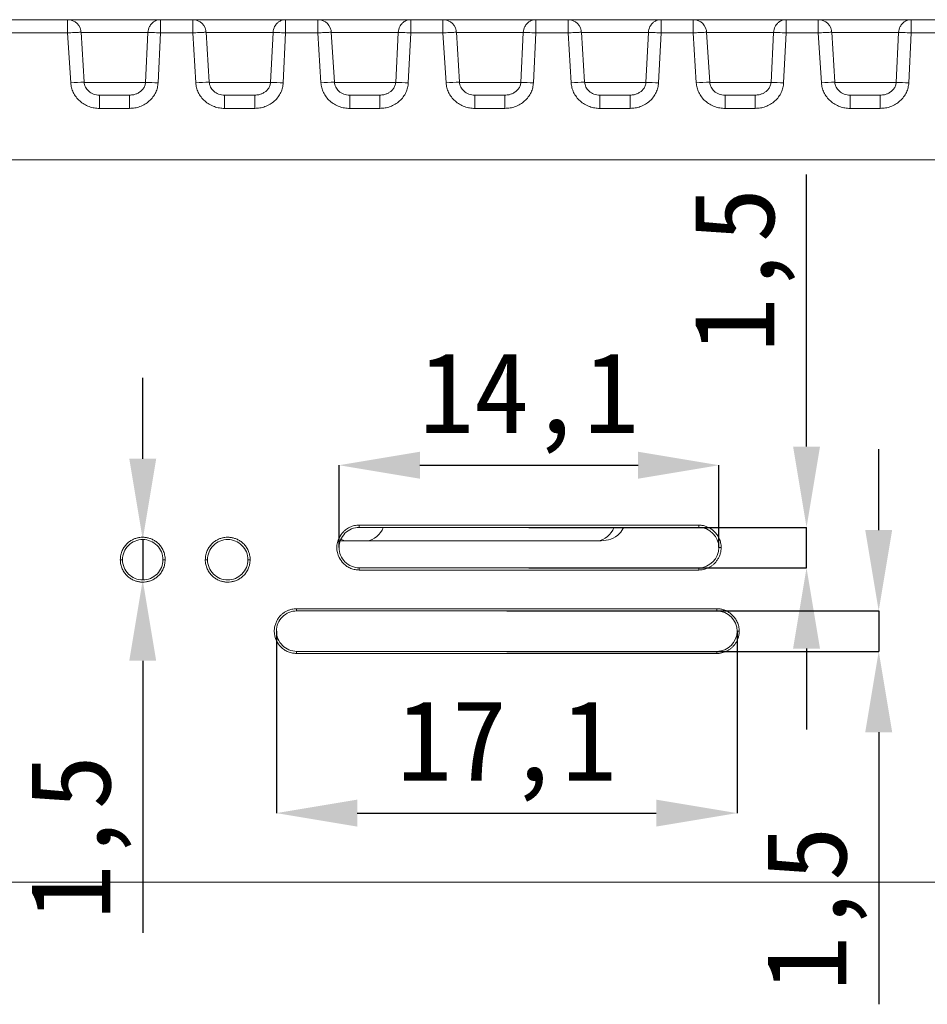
# Model space of a CAD drawing. Header units: millimetres. Extents: x 0 to 420, y 0 to 297.
# Tile 19 of 21: x 329 to 363, y 117 to 154. Entities that reach past the tile are written whole.
import ezdxf

# ---------------------------------------------------------------- set-up
doc = ezdxf.new("R2010")
doc.units = ezdxf.units.MM
doc.styles.add('黑体高度3mm', font='simhei.ttf', dxfattribs={"height": 3})
doc.dimstyles.new('黄色高度3mm', dxfattribs={"dimtxt": 3, "dimasz": 3, "dimexe": 0, "dimexo": 0, "dimtad": 1, "dimdec": 1, "dimtxsty": '黑体高度3mm', "dimcen": 2.5, "dimclrd": 2, "dimclre": 2, "dimclrt": 2, "dimadec": 0, "dimazin": 0, "dimtfac": 1, "dimtdec": 1, "dimtmove": 0, "dimatfit": 3, "dimfxl": 1, "dimarcsym": 0})

# ---------------------------------------------------------------- blocks, each defined once
blk = doc.blocks.new('*D23')
at = {"color": 2, "lineweight": -2, "transparency": 16777216}
for p, q in [((333.785, 137.606), (333.785, 140.606)), ((333.785, 134.606), (333.785, 134.606)), ((333.785, 134.606), (333.785, 133.106)), ((333.785, 133.106), (333.785, 133.106)), ((333.785, 130.106), (333.785, 120.008))]:
    blk.add_line(p, q, dxfattribs=at)
at = {"color": 2, "transparency": 16777216}
for points in [[(333.285, 137.606), (334.285, 137.606), (333.785, 134.606)], [(333.285, 130.106), (334.285, 130.106), (333.785, 133.106)]]:
    blk.add_solid(points, dxfattribs=at)
at = {"layer": 'Defpoints', "color": 0, "transparency": 16777216}
for p in [(333.785, 134.606), (333.785, 133.106), (333.785, 133.106)]:
    blk.add_point(p, dxfattribs=at)
at = {"color": 2, "transparency": 16777216, "insert": (331.475, 123.557), "char_height": 3, "attachment_point": 5, "rotation": 90, "style": '黑体高度3mm'}
blk.add_mtext('1,5', dxfattribs=at)
blk = doc.blocks.new('*D24')
at = {"color": 2, "lineweight": -2, "transparency": 16777216}
for p, q in [((361.106, 134.956), (361.106, 137.956)), ((347.299, 131.956), (361.106, 131.956)), ((361.106, 131.956), (361.106, 130.456)), ((347.299, 130.456), (361.106, 130.456)), ((361.106, 127.456), (361.106, 117.358))]:
    blk.add_line(p, q, dxfattribs=at)
at = {"color": 2, "transparency": 16777216}
for points in [[(360.606, 134.956), (361.606, 134.956), (361.106, 131.956)], [(360.606, 127.456), (361.606, 127.456), (361.106, 130.456)]]:
    blk.add_solid(points, dxfattribs=at)
at = {"layer": 'Defpoints', "color": 0, "transparency": 16777216}
for p in [(347.299, 131.956), (347.299, 130.456), (361.106, 130.456)]:
    blk.add_point(p, dxfattribs=at)
at = {"color": 2, "transparency": 16777216, "insert": (358.796, 120.907), "char_height": 3, "attachment_point": 5, "rotation": 90, "style": '黑体高度3mm'}
blk.add_mtext('1,5', dxfattribs=at)
blk = doc.blocks.new('*D25')
at = {"color": 2, "lineweight": -2, "transparency": 16777216}
for p, q in [((358.427, 138.056), (358.427, 148.154)), ((348.124, 135.056), (358.427, 135.056)), ((358.427, 133.556), (358.427, 135.056)), ((348.124, 133.556), (358.427, 133.556)), ((358.427, 130.556), (358.427, 127.556))]:
    blk.add_line(p, q, dxfattribs=at)
at = {"color": 2, "transparency": 16777216}
for points in [[(357.927, 138.056), (358.927, 138.056), (358.427, 135.056)], [(357.927, 130.556), (358.927, 130.556), (358.427, 133.556)]]:
    blk.add_solid(points, dxfattribs=at)
at = {"layer": 'Defpoints', "color": 0, "transparency": 16777216}
for p in [(348.124, 135.056), (358.427, 135.056), (348.124, 133.556)]:
    blk.add_point(p, dxfattribs=at)
at = {"color": 2, "transparency": 16777216, "insert": (356.117, 144.605), "char_height": 3, "attachment_point": 5, "rotation": 90, "style": '黑体高度3mm'}
blk.add_mtext('1,5', dxfattribs=at)
blk = doc.blocks.new('*D26')
at = {"color": 2, "lineweight": -2, "transparency": 16777216}
for p, q in [((338.749, 131.206), (338.749, 124.453)), ((355.849, 131.206), (355.849, 124.453)), ((341.749, 124.453), (352.849, 124.453))]:
    blk.add_line(p, q, dxfattribs=at)
at = {"color": 2, "transparency": 16777216}
for points in [[(341.749, 124.953), (341.749, 123.953), (338.749, 124.453)], [(352.849, 124.953), (352.849, 123.953), (355.849, 124.453)]]:
    blk.add_solid(points, dxfattribs=at)
at = {"layer": 'Defpoints', "color": 0, "transparency": 16777216}
for p in [(338.749, 131.206), (355.849, 131.206), (355.849, 124.453)]:
    blk.add_point(p, dxfattribs=at)
at = {"color": 2, "transparency": 16777216, "insert": (347.299, 126.763), "char_height": 3, "attachment_point": 5, "style": '黑体高度3mm'}
blk.add_mtext('17,1', dxfattribs=at)
blk = doc.blocks.new('*D27')
at = {"color": 2, "lineweight": -2, "transparency": 16777216}
for p, q in [((341.074, 134.306), (341.074, 137.363)), ((344.074, 137.363), (352.174, 137.363)), ((355.174, 134.306), (355.174, 137.363))]:
    blk.add_line(p, q, dxfattribs=at)
at = {"color": 2, "transparency": 16777216}
for points in [[(344.074, 137.863), (344.074, 136.863), (341.074, 137.363)], [(352.174, 137.863), (352.174, 136.863), (355.174, 137.363)]]:
    blk.add_solid(points, dxfattribs=at)
at = {"layer": 'Defpoints', "color": 0, "transparency": 16777216}
for p in [(355.174, 137.363), (341.074, 134.306), (355.174, 134.306)]:
    blk.add_point(p, dxfattribs=at)
at = {"color": 2, "transparency": 16777216, "insert": (348.124, 139.673), "char_height": 3, "attachment_point": 5, "style": '黑体高度3mm'}
blk.add_mtext('14,1', dxfattribs=at)

msp = doc.modelspace()

# ---------------------------------------------------------------- linework, layer by layer
at = {"color": 7, "linetype": 'Continuous', "lineweight": 18}
for p, q in [((330.996, 153.896), (297.053, 153.896)), ((330.996, 153.405), (330.996, 153.896)), ((334.447, 153.896), (330.996, 153.896)), ((334.447, 153.896), (334.447, 153.405)), ((335.641, 153.896), (334.447, 153.896)), ((335.641, 153.405), (335.641, 153.896)), ((339.091, 153.896), (335.641, 153.896)), ((339.091, 153.896), (339.091, 153.405)), ((340.285, 153.896), (339.091, 153.896)), ((340.285, 153.405), (340.285, 153.896)), ((343.736, 153.896), (340.285, 153.896)), ((343.736, 153.896), (343.736, 153.405)), ((344.93, 153.896), (343.736, 153.896)), ((344.93, 153.405), (344.93, 153.896)), ((348.38, 153.896), (344.93, 153.896)), ((348.38, 153.896), (348.38, 153.405)), ((349.574, 153.896), (348.38, 153.896)), ((349.574, 153.405), (349.574, 153.896)), ((353.025, 153.896), (349.574, 153.896)), ((353.025, 153.896), (353.025, 153.405)), ((354.218, 153.896), (353.025, 153.896)), ((354.218, 153.405), (354.218, 153.896)), ((357.669, 153.896), (354.218, 153.896)), ((357.669, 153.896), (357.669, 153.405)), ((358.863, 153.896), (357.669, 153.896)), ((358.863, 153.405), (358.863, 153.896)), ((362.313, 153.896), (358.863, 153.896)), ((362.313, 153.896), (362.313, 153.405)), ((363.507, 153.896), (362.313, 153.896)), ((330.996, 153.405), (297.053, 153.405)), ((331.111, 151.552), (330.996, 153.405)), ((331.61, 151.575), (331.495, 153.427)), ((333.978, 153.422), (333.886, 151.57)), ((334.447, 153.405), (334.355, 151.552)), ((335.641, 153.405), (334.447, 153.405)), ((335.756, 151.552), (335.641, 153.405)), ((336.255, 151.575), (336.14, 153.427)), ((338.622, 153.422), (338.53, 151.57)), ((339.091, 153.405), (339, 151.552)), ((340.285, 153.405), (339.091, 153.405)), ((340.4, 151.552), (340.285, 153.405)), ((340.899, 151.575), (340.784, 153.427)), ((343.266, 153.422), (343.175, 151.57)), ((343.736, 153.405), (343.644, 151.552)), ((344.93, 153.405), (343.736, 153.405)), ((345.045, 151.552), (344.93, 153.405)), ((345.544, 151.575), (345.429, 153.427)), ((347.911, 153.422), (347.819, 151.57)), ((348.38, 153.405), (348.289, 151.552)), ((349.574, 153.405), (348.38, 153.405)), ((349.689, 151.552), (349.574, 153.405)), ((350.188, 151.575), (350.073, 153.427)), ((352.555, 153.422), (352.464, 151.57)), ((353.025, 153.405), (352.933, 151.552)), ((354.218, 153.405), (353.025, 153.405)), ((354.334, 151.552), (354.218, 153.405)), ((354.833, 151.575), (354.718, 153.427)), ((357.2, 153.422), (357.108, 151.57)), ((357.669, 153.405), (357.577, 151.552)), ((358.863, 153.405), (357.669, 153.405)), ((358.978, 151.552), (358.863, 153.405)), ((359.477, 151.575), (359.362, 153.427)), ((361.844, 153.422), (361.753, 151.57)), ((362.313, 153.405), (362.222, 151.552)), ((363.507, 153.405), (362.313, 153.405)), ((332.18, 151.096), (332.133, 151.098)), ((332.18, 151.096), (332.18, 150.605)), ((332.18, 151.096), (333.298, 151.096)), ((333.298, 150.605), (333.298, 151.096)), ((336.824, 151.096), (336.777, 151.098)), ((336.824, 150.605), (336.824, 151.096)), ((337.943, 151.096), (336.824, 151.096)), ((337.943, 150.605), (337.943, 151.096)), ((341.469, 151.096), (341.422, 151.098)), ((341.469, 150.605), (341.469, 151.096)), ((342.587, 151.096), (341.469, 151.096)), ((342.587, 150.605), (342.587, 151.096)), ((346.113, 151.096), (346.066, 151.098)), ((346.113, 150.605), (346.113, 151.096)), ((347.232, 151.096), (346.113, 151.096)), ((347.232, 150.605), (347.232, 151.096)), ((350.758, 151.096), (350.711, 151.098)), ((350.758, 150.605), (350.758, 151.096)), ((351.876, 151.096), (350.758, 151.096)), ((351.876, 150.605), (351.876, 151.096)), ((355.402, 151.096), (355.355, 151.098)), ((355.402, 150.605), (355.402, 151.096)), ((356.521, 151.096), (355.402, 151.096)), ((356.521, 150.605), (356.521, 151.096)), ((360.047, 151.096), (359.999, 151.098)), ((360.047, 150.605), (360.047, 151.096)), ((361.165, 151.096), (360.047, 151.096)), ((361.165, 150.605), (361.165, 151.096)), ((333.298, 150.605), (332.18, 150.605)), ((337.943, 150.605), (336.824, 150.605)), ((342.587, 150.605), (341.469, 150.605)), ((347.232, 150.605), (346.113, 150.605)), ((351.876, 150.605), (350.758, 150.605)), ((356.521, 150.605), (355.402, 150.605)), ((361.165, 150.605), (360.047, 150.605)), ((297.053, 148.696), (387.785, 148.696)), ((354.424, 135.141), (341.824, 135.141)), ((341.824, 135.056), (341.824, 135.141)), ((341.824, 135.056), (354.424, 135.056)), ((354.424, 135.056), (354.424, 135.141)), ((333.536, 134.556), (333.544, 134.556)), ((341.127, 134.556), (341.39, 134.556)), ((342.097, 134.556), (350.658, 134.556)), ((355.257, 134.306), (355.174, 134.306)), ((333.035, 133.856), (332.952, 133.856)), ((334.618, 133.856), (334.535, 133.856)), ((336.19, 133.856), (336.106, 133.856)), ((337.773, 133.856), (337.69, 133.856)), ((341.824, 133.473), (341.824, 133.556)), ((354.424, 133.556), (341.824, 133.556)), ((341.824, 133.473), (354.424, 133.473)), ((354.424, 133.473), (354.424, 133.556)), ((355.099, 132.037), (339.499, 132.037)), ((339.499, 131.956), (339.499, 132.037)), ((339.499, 131.956), (355.099, 131.956)), ((355.099, 131.956), (355.099, 132.037)), ((355.928, 131.206), (355.849, 131.206)), ((339.499, 130.377), (339.499, 130.456)), ((355.099, 130.456), (339.499, 130.456)), ((355.099, 130.377), (355.099, 130.456)), ((339.499, 130.377), (355.099, 130.377)), ((387.129, 121.896), (297.053, 121.896))]:
    msp.add_line(p, q, dxfattribs=at)
at = {"color": 8, "linetype": 'Continuous', "lineweight": 18}
for p, q in [((333.978, 153.422), (331.496, 153.422)), ((338.622, 153.422), (336.14, 153.422)), ((343.266, 153.422), (340.784, 153.422)), ((347.911, 153.422), (345.429, 153.422)), ((352.555, 153.422), (350.073, 153.422)), ((357.2, 153.422), (354.718, 153.422)), ((361.844, 153.422), (359.362, 153.422)), ((331.611, 151.57), (333.886, 151.57)), ((336.255, 151.57), (338.53, 151.57)), ((340.9, 151.57), (343.175, 151.57)), ((345.544, 151.57), (347.819, 151.57)), ((350.189, 151.57), (352.464, 151.57)), ((354.833, 151.57), (357.108, 151.57)), ((359.478, 151.57), (361.753, 151.57))]:
    msp.add_line(p, q, dxfattribs=at)
at = {"color": 8, "linetype": 'Continuous', "lineweight": 18, "flags": 128}
msp.add_lwpolyline([(341.145, 134.618), (341.255, 134.574), (341.39, 134.556)], dxfattribs=at)
at = {"color": 7, "linetype": 'Continuous', "lineweight": 18}
for centre, radius, start, end in [((330.996, 153.396), 0.5, 0, 90), ((335.641, 153.396), 0.5, 0, 90), ((340.285, 153.396), 0.5, 0, 90), ((344.93, 153.396), 0.5, 0, 90), ((349.574, 153.396), 0.5, 0, 90), ((354.218, 153.396), 0.5, 0, 90), ((358.863, 153.396), 0.5, 0, 90), ((333.619, 138.068), 13.504, 86.875, 88.8672), ((338.263, 138.068), 13.504, 86.875, 88.8672), ((342.908, 138.068), 13.504, 86.875, 88.8672), ((347.552, 138.068), 13.504, 86.875, 88.8672), ((352.197, 138.068), 13.504, 86.875, 88.8672), ((356.841, 138.068), 13.504, 86.875, 88.8672), ((361.486, 138.068), 13.504, 86.875, 88.8672)]:
    msp.add_arc(centre, radius, start, end, dxfattribs=at)
at = {"color": 8, "linetype": 'Continuous', "lineweight": 18}
for centre, radius, start, end in [((331.608, 146.026), 5.548, 89.9758, 95.136), ((336.252, 146.026), 5.548, 89.9758, 95.136), ((340.897, 146.026), 5.548, 89.9758, 95.136), ((345.541, 146.026), 5.548, 89.9758, 95.136), ((350.186, 146.026), 5.548, 89.9758, 95.136), ((354.83, 146.026), 5.548, 89.9758, 95.136), ((359.475, 146.026), 5.548, 89.9758, 95.136), ((342.02, 135.275), 0.723, 276.0919, 342.3711), ((350.581, 135.275), 0.723, 276.0919, 342.3711)]:
    msp.add_arc(centre, radius, start, end, dxfattribs=at)
at = {"color": 7, "linetype": 'Continuous', "lineweight": 18}
for points, knots in [([(334.447, 153.896), (334.443, 153.896), (334.436, 153.896), (334.421, 153.895), (334.395, 153.893), (334.343, 153.886), (334.276, 153.865), (334.196, 153.823), (334.112, 153.754), (334.013, 153.624), (333.991, 153.499), (333.978, 153.422)], [0, 0, 0, 0, 0.0156879, 0.0313758, 0.0627494, 0.1254789, 0.2507966, 0.3552981, 0.5014009, 0.6976578, 1, 1, 1, 1]), ([(339.091, 153.896), (339.087, 153.896), (339.08, 153.896), (339.065, 153.895), (339.039, 153.893), (338.988, 153.886), (338.921, 153.865), (338.841, 153.823), (338.756, 153.754), (338.657, 153.624), (338.635, 153.499), (338.622, 153.422)], [0, 0, 0, 0, 0.015688, 0.031376, 0.062749, 0.125479, 0.250797, 0.355298, 0.501401, 0.697658, 1, 1, 1, 1]), ([(343.736, 153.896), (343.732, 153.896), (343.724, 153.896), (343.71, 153.895), (343.684, 153.893), (343.632, 153.886), (343.565, 153.865), (343.485, 153.823), (343.4, 153.754), (343.302, 153.624), (343.28, 153.499), (343.266, 153.422)], [0, 0, 0, 0, 0.015688, 0.031376, 0.062749, 0.125479, 0.250797, 0.355298, 0.501401, 0.697658, 1, 1, 1, 1]), ([(348.38, 153.896), (348.376, 153.896), (348.369, 153.896), (348.354, 153.895), (348.328, 153.893), (348.277, 153.886), (348.21, 153.865), (348.129, 153.823), (348.045, 153.754), (347.946, 153.624), (347.924, 153.499), (347.911, 153.422)], [0, 0, 0, 0, 0.015688, 0.031376, 0.062749, 0.125479, 0.250797, 0.355298, 0.501401, 0.697658, 1, 1, 1, 1]), ([(353.025, 153.896), (353.021, 153.896), (353.013, 153.896), (352.999, 153.895), (352.973, 153.893), (352.921, 153.886), (352.854, 153.865), (352.774, 153.823), (352.689, 153.754), (352.591, 153.624), (352.569, 153.499), (352.555, 153.422)], [0, 0, 0, 0, 0.015688, 0.031376, 0.062749, 0.125479, 0.250797, 0.355298, 0.501401, 0.697658, 1, 1, 1, 1]), ([(357.669, 153.896), (357.665, 153.896), (357.658, 153.896), (357.643, 153.895), (357.617, 153.893), (357.566, 153.886), (357.499, 153.865), (357.418, 153.823), (357.334, 153.754), (357.235, 153.624), (357.213, 153.499), (357.2, 153.422)], [0, 0, 0, 0, 0.015688, 0.031376, 0.062749, 0.125479, 0.250797, 0.355298, 0.501401, 0.697658, 1, 1, 1, 1]), ([(362.313, 153.896), (362.31, 153.896), (362.302, 153.896), (362.287, 153.895), (362.262, 153.893), (362.21, 153.886), (362.143, 153.865), (362.063, 153.823), (361.978, 153.754), (361.88, 153.624), (361.858, 153.499), (361.844, 153.422)], [0, 0, 0, 0, 0.015688, 0.031376, 0.062749, 0.125479, 0.250797, 0.355298, 0.501401, 0.697658, 1, 1, 1, 1]), ([(334.447, 153.405), (334.345, 153.41), (334.244, 153.414), (334.077, 153.42), (334.012, 153.422), (333.978, 153.422)], [0, 0, 0, 0, 0.5, 0.5, 1, 1, 1, 1]), ([(339.091, 153.405), (338.99, 153.41), (338.888, 153.414), (338.722, 153.42), (338.657, 153.422), (338.622, 153.422)], [0, 0, 0, 0, 0.5, 0.5, 1, 1, 1, 1]), ([(343.736, 153.405), (343.634, 153.41), (343.533, 153.414), (343.366, 153.42), (343.301, 153.422), (343.266, 153.422)], [0, 0, 0, 0, 0.5, 0.5, 1, 1, 1, 1]), ([(348.38, 153.405), (348.278, 153.41), (348.177, 153.414), (348.01, 153.42), (347.946, 153.422), (347.911, 153.422)], [0, 0, 0, 0, 0.5, 0.5, 1, 1, 1, 1]), ([(353.025, 153.405), (352.923, 153.41), (352.821, 153.414), (352.655, 153.42), (352.59, 153.422), (352.555, 153.422)], [0, 0, 0, 0, 0.5, 0.5, 1, 1, 1, 1]), ([(357.669, 153.405), (357.567, 153.41), (357.466, 153.414), (357.299, 153.42), (357.235, 153.422), (357.2, 153.422)], [0, 0, 0, 0, 0.5, 0.5, 1, 1, 1, 1]), ([(362.313, 153.405), (362.212, 153.41), (362.11, 153.414), (361.944, 153.42), (361.879, 153.422), (361.844, 153.422)], [0, 0, 0, 0, 0.5, 0.5, 1, 1, 1, 1]), ([(332.18, 150.605), (332.148, 150.606), (332.083, 150.607), (331.987, 150.62), (331.892, 150.641), (331.764, 150.68), (331.609, 150.752), (331.442, 150.874), (331.303, 151.023), (331.201, 151.191), (331.133, 151.37), (331.118, 151.492), (331.111, 151.552)], [0, 0, 0, 0, 0.062027, 0.123585, 0.185136, 0.247139, 0.378769, 0.509711, 0.638454, 0.766325, 0.883372, 1, 1, 1, 1]), ([(332.18, 151.088), (332.104, 151.098), (331.958, 151.117), (331.774, 151.231), (331.67, 151.365), (331.622, 151.484), (331.614, 151.545), (331.61, 151.575)], [0, 0, 0, 0, 0.281745, 0.538123, 0.775594, 0.889333, 1, 1, 1, 1]), ([(333.886, 151.57), (333.884, 151.548), (333.88, 151.505), (333.861, 151.443), (333.834, 151.384), (333.798, 151.329), (333.755, 151.279), (333.695, 151.224), (333.614, 151.171), (333.527, 151.134), (333.421, 151.103), (333.349, 151.099), (333.298, 151.096)], [0, 0, 0, 0, 0.076608, 0.152596, 0.228989, 0.306531, 0.38572, 0.466854, 0.598534, 0.736407, 0.813044, 1, 1, 1, 1]), ([(334.355, 151.552), (334.353, 151.522), (334.348, 151.461), (334.33, 151.372), (334.304, 151.284), (334.255, 151.166), (334.171, 151.023), (334.033, 150.874), (333.868, 150.752), (333.685, 150.667), (333.493, 150.614), (333.363, 150.608), (333.298, 150.605)], [0, 0, 0, 0, 0.05852, 0.116693, 0.175073, 0.234208, 0.361219, 0.490351, 0.620371, 0.752577, 0.875808, 1, 1, 1, 1]), ([(336.824, 150.605), (336.792, 150.606), (336.727, 150.607), (336.631, 150.62), (336.536, 150.641), (336.408, 150.68), (336.253, 150.752), (336.087, 150.874), (335.947, 151.023), (335.845, 151.191), (335.777, 151.37), (335.763, 151.492), (335.756, 151.552)], [0, 0, 0, 0, 0.062027, 0.123585, 0.185136, 0.247139, 0.378769, 0.509711, 0.638454, 0.766325, 0.883372, 1, 1, 1, 1]), ([(336.824, 151.088), (336.748, 151.098), (336.602, 151.117), (336.418, 151.231), (336.314, 151.365), (336.266, 151.484), (336.258, 151.545), (336.254, 151.575)], [0, 0, 0, 0, 0.281745, 0.538123, 0.775594, 0.889333, 1, 1, 1, 1]), ([(338.53, 151.57), (338.528, 151.548), (338.524, 151.505), (338.505, 151.443), (338.478, 151.384), (338.443, 151.329), (338.4, 151.279), (338.34, 151.224), (338.258, 151.171), (338.171, 151.134), (338.066, 151.103), (337.994, 151.099), (337.943, 151.096)], [0, 0, 0, 0, 0.0766082, 0.1525964, 0.2289892, 0.3065312, 0.3857197, 0.4668537, 0.5985339, 0.7364066, 0.8130436, 1, 1, 1, 1]), ([(339, 151.552), (338.997, 151.522), (338.993, 151.461), (338.974, 151.372), (338.948, 151.284), (338.9, 151.166), (338.815, 151.023), (338.678, 150.874), (338.512, 150.752), (338.329, 150.667), (338.137, 150.614), (338.008, 150.608), (337.943, 150.605)], [0, 0, 0, 0, 0.05852, 0.116693, 0.175073, 0.234208, 0.361219, 0.490351, 0.620371, 0.752577, 0.875808, 1, 1, 1, 1]), ([(341.469, 150.605), (341.436, 150.606), (341.372, 150.607), (341.275, 150.62), (341.181, 150.641), (341.053, 150.68), (340.898, 150.752), (340.731, 150.874), (340.592, 151.023), (340.49, 151.191), (340.422, 151.37), (340.407, 151.492), (340.4, 151.552)], [0, 0, 0, 0, 0.0620269, 0.1235852, 0.1851357, 0.247139, 0.3787687, 0.5097112, 0.6384545, 0.7663246, 0.8833723, 1, 1, 1, 1]), ([(341.469, 151.088), (341.393, 151.098), (341.247, 151.117), (341.063, 151.231), (340.958, 151.365), (340.911, 151.484), (340.903, 151.545), (340.899, 151.575)], [0, 0, 0, 0, 0.281745, 0.538123, 0.775594, 0.889333, 1, 1, 1, 1]), ([(343.175, 151.57), (343.173, 151.548), (343.169, 151.505), (343.15, 151.443), (343.123, 151.384), (343.087, 151.329), (343.044, 151.279), (342.984, 151.224), (342.903, 151.171), (342.815, 151.134), (342.71, 151.103), (342.638, 151.099), (342.587, 151.096)], [0, 0, 0, 0, 0.0766082, 0.1525964, 0.2289891, 0.3065312, 0.3857197, 0.4668537, 0.5985339, 0.7364066, 0.8130436, 1, 1, 1, 1]), ([(343.644, 151.552), (343.642, 151.522), (343.637, 151.461), (343.619, 151.372), (343.593, 151.284), (343.544, 151.166), (343.459, 151.023), (343.322, 150.874), (343.157, 150.752), (342.974, 150.667), (342.781, 150.614), (342.652, 150.608), (342.587, 150.605)], [0, 0, 0, 0, 0.05852, 0.116693, 0.175073, 0.234208, 0.361219, 0.490351, 0.620371, 0.752577, 0.875808, 1, 1, 1, 1]), ([(346.113, 150.605), (346.081, 150.606), (346.016, 150.607), (345.92, 150.62), (345.825, 150.641), (345.697, 150.68), (345.542, 150.752), (345.376, 150.874), (345.236, 151.023), (345.134, 151.191), (345.066, 151.37), (345.052, 151.492), (345.045, 151.552)], [0, 0, 0, 0, 0.062027, 0.123585, 0.185136, 0.247139, 0.378769, 0.509711, 0.638454, 0.766325, 0.883372, 1, 1, 1, 1]), ([(346.113, 151.088), (346.037, 151.098), (345.891, 151.117), (345.707, 151.231), (345.603, 151.365), (345.555, 151.484), (345.547, 151.545), (345.543, 151.575)], [0, 0, 0, 0, 0.281745, 0.538123, 0.775594, 0.889333, 1, 1, 1, 1]), ([(347.819, 151.57), (347.817, 151.548), (347.813, 151.505), (347.794, 151.443), (347.767, 151.384), (347.732, 151.329), (347.688, 151.279), (347.628, 151.224), (347.547, 151.171), (347.46, 151.134), (347.354, 151.103), (347.283, 151.099), (347.232, 151.096)], [0, 0, 0, 0, 0.076608, 0.152596, 0.228989, 0.306531, 0.38572, 0.466854, 0.598534, 0.736407, 0.813044, 1, 1, 1, 1]), ([(348.289, 151.552), (348.286, 151.522), (348.282, 151.461), (348.263, 151.372), (348.237, 151.284), (348.189, 151.166), (348.104, 151.023), (347.967, 150.874), (347.801, 150.752), (347.618, 150.667), (347.426, 150.614), (347.297, 150.608), (347.232, 150.605)], [0, 0, 0, 0, 0.05852, 0.116693, 0.175073, 0.234208, 0.361219, 0.490351, 0.620371, 0.752577, 0.875808, 1, 1, 1, 1]), ([(350.758, 150.605), (350.725, 150.606), (350.661, 150.607), (350.564, 150.62), (350.47, 150.641), (350.342, 150.68), (350.187, 150.752), (350.02, 150.874), (349.881, 151.023), (349.779, 151.191), (349.711, 151.37), (349.696, 151.492), (349.689, 151.552)], [0, 0, 0, 0, 0.0620269, 0.1235852, 0.1851357, 0.247139, 0.3787687, 0.5097112, 0.6384545, 0.7663246, 0.8833723, 1, 1, 1, 1]), ([(350.758, 151.088), (350.682, 151.098), (350.536, 151.117), (350.352, 151.231), (350.247, 151.365), (350.2, 151.484), (350.192, 151.545), (350.188, 151.575)], [0, 0, 0, 0, 0.281745, 0.538123, 0.775594, 0.889333, 1, 1, 1, 1]), ([(352.464, 151.57), (352.462, 151.548), (352.458, 151.505), (352.439, 151.443), (352.412, 151.384), (352.376, 151.329), (352.333, 151.279), (352.273, 151.224), (352.192, 151.171), (352.104, 151.134), (351.999, 151.103), (351.927, 151.099), (351.876, 151.096)], [0, 0, 0, 0, 0.0766082, 0.1525964, 0.2289892, 0.3065312, 0.3857197, 0.4668537, 0.5985339, 0.7364066, 0.8130436, 1, 1, 1, 1]), ([(352.933, 151.552), (352.931, 151.522), (352.926, 151.461), (352.908, 151.372), (352.881, 151.284), (352.833, 151.166), (352.748, 151.023), (352.611, 150.874), (352.446, 150.752), (352.263, 150.667), (352.07, 150.614), (351.941, 150.608), (351.876, 150.605)], [0, 0, 0, 0, 0.0585204, 0.1166931, 0.1750726, 0.2342076, 0.3612192, 0.4903514, 0.6203708, 0.7525768, 0.8758076, 1, 1, 1, 1]), ([(355.402, 150.605), (355.37, 150.606), (355.305, 150.607), (355.209, 150.62), (355.114, 150.641), (354.986, 150.68), (354.831, 150.752), (354.665, 150.874), (354.525, 151.023), (354.423, 151.191), (354.355, 151.37), (354.341, 151.492), (354.334, 151.552)], [0, 0, 0, 0, 0.062027, 0.123585, 0.185136, 0.247139, 0.378769, 0.509711, 0.638454, 0.766325, 0.883372, 1, 1, 1, 1]), ([(355.402, 151.088), (355.326, 151.098), (355.18, 151.117), (354.996, 151.231), (354.892, 151.365), (354.844, 151.484), (354.836, 151.545), (354.832, 151.575)], [0, 0, 0, 0, 0.281745, 0.538123, 0.775594, 0.889333, 1, 1, 1, 1]), ([(357.108, 151.57), (357.106, 151.548), (357.102, 151.505), (357.083, 151.443), (357.056, 151.384), (357.021, 151.329), (356.977, 151.279), (356.917, 151.224), (356.836, 151.171), (356.749, 151.134), (356.643, 151.103), (356.572, 151.099), (356.521, 151.096)], [0, 0, 0, 0, 0.076608, 0.152596, 0.228989, 0.306531, 0.38572, 0.466854, 0.598534, 0.736407, 0.813044, 1, 1, 1, 1]), ([(357.577, 151.552), (357.575, 151.522), (357.57, 151.461), (357.552, 151.372), (357.526, 151.284), (357.478, 151.166), (357.393, 151.023), (357.256, 150.874), (357.09, 150.752), (356.907, 150.667), (356.715, 150.614), (356.586, 150.608), (356.521, 150.605)], [0, 0, 0, 0, 0.05852, 0.116693, 0.175073, 0.234208, 0.361219, 0.490351, 0.620371, 0.752577, 0.875808, 1, 1, 1, 1]), ([(360.047, 150.605), (360.014, 150.606), (359.95, 150.607), (359.853, 150.62), (359.758, 150.641), (359.631, 150.68), (359.476, 150.752), (359.309, 150.874), (359.169, 151.023), (359.068, 151.191), (358.999, 151.37), (358.985, 151.492), (358.978, 151.552)], [0, 0, 0, 0, 0.0620269, 0.1235852, 0.1851357, 0.247139, 0.3787687, 0.5097112, 0.6384545, 0.7663246, 0.8833723, 1, 1, 1, 1]), ([(360.047, 151.088), (359.97, 151.098), (359.825, 151.117), (359.641, 151.231), (359.536, 151.365), (359.489, 151.484), (359.481, 151.545), (359.477, 151.575)], [0, 0, 0, 0, 0.2817448, 0.5381231, 0.7755943, 0.8893329, 1, 1, 1, 1]), ([(361.753, 151.57), (361.751, 151.548), (361.747, 151.505), (361.728, 151.443), (361.701, 151.384), (361.665, 151.329), (361.622, 151.279), (361.562, 151.224), (361.481, 151.171), (361.393, 151.134), (361.288, 151.103), (361.216, 151.099), (361.165, 151.096)], [0, 0, 0, 0, 0.076608, 0.152596, 0.228989, 0.306531, 0.38572, 0.466854, 0.598534, 0.736407, 0.813044, 1, 1, 1, 1]), ([(362.222, 151.552), (362.22, 151.522), (362.215, 151.461), (362.197, 151.372), (362.17, 151.284), (362.122, 151.166), (362.037, 151.023), (361.9, 150.874), (361.735, 150.752), (361.551, 150.667), (361.359, 150.614), (361.23, 150.608), (361.165, 150.605)], [0, 0, 0, 0, 0.05852, 0.116693, 0.175073, 0.234208, 0.361219, 0.490351, 0.620371, 0.752577, 0.875808, 1, 1, 1, 1]), ([(341.824, 135.141), (341.794, 135.14), (341.734, 135.138), (341.644, 135.122), (341.555, 135.097), (341.469, 135.062), (341.385, 135.017), (341.306, 134.962), (341.189, 134.859), (341.042, 134.652), (340.96, 134.307), (341.042, 133.962), (341.203, 133.735), (341.362, 133.606), (341.51, 133.53), (341.665, 133.482), (341.771, 133.476), (341.824, 133.473)], [0, 0, 0, 0, 0.034296, 0.069079, 0.104378, 0.140199, 0.176542, 0.213409, 0.250828, 0.355836, 0.500075, 0.644669, 0.749646, 0.814686, 0.878065, 0.93982, 1, 1, 1, 1]), ([(341.824, 133.556), (341.627, 133.556), (341.432, 133.637), (341.155, 133.915), (341.074, 134.11), (341.074, 134.502), (341.155, 134.698), (341.432, 134.975), (341.627, 135.056), (341.824, 135.056)], [0, 0, 0, 0, 0.25, 0.25, 0.5, 0.5, 0.75, 0.75, 1, 1, 1, 1]), ([(350.803, 134.556), (350.923, 134.57), (351.174, 134.598), (351.482, 134.786), (351.598, 134.977), (351.646, 135.056)], [0, 0, 0, 0, 0.35266, 0.733279, 1, 1, 1, 1]), ([(355.257, 134.306), (355.256, 134.336), (355.255, 134.396), (355.24, 134.482), (355.217, 134.564), (355.187, 134.641), (355.151, 134.712), (355.109, 134.779), (355.063, 134.839), (355.013, 134.894), (354.959, 134.943), (354.903, 134.986), (354.845, 135.024), (354.786, 135.056), (354.726, 135.083), (354.665, 135.105), (354.604, 135.121), (354.544, 135.132), (354.483, 135.139), (354.443, 135.14), (354.424, 135.141)], [0, 0, 0, 0, 0.069437, 0.136348, 0.201109, 0.26399, 0.325183, 0.384818, 0.442984, 0.499742, 0.555139, 0.609213, 0.662005, 0.713558, 0.76392, 0.813149, 0.861305, 0.908454, 0.954663, 1, 1, 1, 1]), ([(334.618, 133.856), (334.618, 133.886), (334.616, 133.947), (334.6, 134.034), (334.577, 134.118), (334.547, 134.197), (334.509, 134.271), (334.466, 134.339), (334.418, 134.4), (334.366, 134.456), (334.311, 134.505), (334.253, 134.547), (334.194, 134.583), (334.134, 134.614), (334.073, 134.639), (334.014, 134.658), (333.955, 134.673), (333.897, 134.683), (333.841, 134.689), (333.767, 134.691), (333.672, 134.685), (333.555, 134.66), (333.435, 134.616), (333.315, 134.549), (333.201, 134.457), (333.101, 134.34), (333.02, 134.197), (332.964, 134.034), (332.956, 133.916), (332.952, 133.856)], [0, 0, 0, 0, 0.0348878, 0.0689005, 0.1020691, 0.1344021, 0.1658988, 0.1965606, 0.2263973, 0.2554297, 0.2836319, 0.3110013, 0.3375485, 0.3632735, 0.3881716, 0.4122373, 0.4354674, 0.4578624, 0.4794267, 0.5001687, 0.5423493, 0.5878743, 0.6367626, 0.6889818, 0.7445178, 0.803371, 0.8655367, 0.9310641, 1, 1, 1, 1]), ([(333.035, 133.856), (333.035, 134.053), (333.116, 134.248), (333.394, 134.525), (333.589, 134.606), (333.982, 134.606), (334.177, 134.525), (334.455, 134.248), (334.535, 134.053), (334.535, 133.856)], [0, 0, 0, 0, 0.25, 0.25, 0.5, 0.5, 0.75, 0.75, 1, 1, 1, 1]), ([(337.773, 133.856), (337.772, 133.886), (337.77, 133.947), (337.755, 134.034), (337.731, 134.118), (337.701, 134.197), (337.663, 134.271), (337.62, 134.339), (337.573, 134.4), (337.52, 134.456), (337.465, 134.505), (337.407, 134.547), (337.348, 134.583), (337.288, 134.614), (337.228, 134.639), (337.168, 134.658), (337.109, 134.673), (337.051, 134.683), (336.995, 134.689), (336.921, 134.691), (336.826, 134.685), (336.71, 134.66), (336.589, 134.616), (336.469, 134.549), (336.355, 134.457), (336.255, 134.34), (336.174, 134.197), (336.118, 134.034), (336.11, 133.916), (336.106, 133.856)], [0, 0, 0, 0, 0.034888, 0.0689, 0.102069, 0.134402, 0.165899, 0.196561, 0.226397, 0.25543, 0.283632, 0.311001, 0.337549, 0.363274, 0.388172, 0.412237, 0.435467, 0.457862, 0.479427, 0.500169, 0.542349, 0.587874, 0.636763, 0.688982, 0.744518, 0.803371, 0.865537, 0.931064, 1, 1, 1, 1]), ([(336.19, 133.856), (336.19, 134.053), (336.27, 134.248), (336.548, 134.525), (336.743, 134.606), (337.136, 134.606), (337.331, 134.525), (337.609, 134.248), (337.69, 134.053), (337.69, 133.856)], [0, 0, 0, 0, 0.25, 0.25, 0.5, 0.5, 0.75, 0.75, 1, 1, 1, 1]), ([(341.39, 134.556), (341.407, 134.556), (341.44, 134.556), (341.496, 134.556), (341.555, 134.556), (341.616, 134.556), (341.68, 134.556), (341.744, 134.556), (341.833, 134.556), (341.933, 134.556), (342.029, 134.556), (342.076, 134.556), (342.097, 134.556)], [0, 0, 0, 0, 0.086474, 0.171032, 0.254299, 0.336721, 0.418603, 0.500155, 0.583829, 0.759926, 0.890127, 1, 1, 1, 1]), ([(350.658, 134.556), (350.673, 134.556), (350.704, 134.556), (350.74, 134.556), (350.769, 134.556), (350.789, 134.556), (350.802, 134.556), (350.804, 134.556), (350.805, 134.556)], [0, 0, 0, 0, 0.1728936, 0.3419577, 0.5084411, 0.6732336, 0.8369461, 1, 1, 1, 1]), ([(354.424, 133.473), (354.453, 133.474), (354.514, 133.476), (354.605, 133.492), (354.696, 133.518), (354.787, 133.557), (354.875, 133.607), (354.96, 133.67), (355.039, 133.746), (355.11, 133.834), (355.171, 133.935), (355.218, 134.049), (355.251, 134.173), (355.255, 134.261), (355.257, 134.306)], [0, 0, 0, 0, 0.068397, 0.138807, 0.211462, 0.286584, 0.364369, 0.444981, 0.528561, 0.615253, 0.705257, 0.798914, 0.896825, 1, 1, 1, 1]), ([(332.952, 133.856), (332.953, 133.826), (332.955, 133.765), (332.971, 133.678), (332.994, 133.594), (333.025, 133.515), (333.062, 133.442), (333.105, 133.374), (333.153, 133.312), (333.206, 133.257), (333.261, 133.209), (333.319, 133.166), (333.378, 133.13), (333.438, 133.1), (333.498, 133.075), (333.558, 133.056), (333.617, 133.041), (333.674, 133.031), (333.73, 133.025), (333.804, 133.023), (333.898, 133.029), (334.015, 133.054), (334.136, 133.098), (334.255, 133.165), (334.369, 133.256), (334.47, 133.373), (334.55, 133.515), (334.607, 133.679), (334.615, 133.796), (334.618, 133.856)], [0, 0, 0, 0, 0.034941, 0.068995, 0.102195, 0.13455, 0.166061, 0.196729, 0.226565, 0.255592, 0.283783, 0.311136, 0.337664, 0.363365, 0.388237, 0.412275, 0.435475, 0.457838, 0.47937, 0.500078, 0.54236, 0.587954, 0.636882, 0.689115, 0.744643, 0.803473, 0.865606, 0.931097, 1, 1, 1, 1]), ([(334.535, 133.856), (334.535, 133.659), (334.455, 133.465), (334.177, 133.187), (333.982, 133.106), (333.589, 133.106), (333.394, 133.187), (333.116, 133.465), (333.035, 133.659), (333.035, 133.856)], [0.009901, 0.009901, 0.009901, 0.009901, 0.2574257, 0.2574257, 0.5049505, 0.5049505, 0.7524752, 0.7524752, 1, 1, 1, 1]), ([(336.106, 133.856), (336.108, 133.826), (336.11, 133.765), (336.125, 133.678), (336.148, 133.594), (336.179, 133.515), (336.217, 133.442), (336.26, 133.374), (336.308, 133.312), (336.36, 133.257), (336.415, 133.209), (336.473, 133.166), (336.532, 133.13), (336.592, 133.1), (336.652, 133.075), (336.712, 133.056), (336.771, 133.041), (336.828, 133.031), (336.884, 133.025), (336.958, 133.023), (337.053, 133.029), (337.169, 133.054), (337.29, 133.098), (337.409, 133.165), (337.523, 133.256), (337.624, 133.373), (337.704, 133.515), (337.761, 133.679), (337.769, 133.796), (337.773, 133.856)], [0, 0, 0, 0, 0.0349405, 0.0689948, 0.1021951, 0.1345503, 0.1660609, 0.196729, 0.2265655, 0.2555918, 0.2837827, 0.3111362, 0.3376636, 0.3633654, 0.3882373, 0.4122746, 0.4354745, 0.4578379, 0.4793695, 0.5000782, 0.5423604, 0.5879542, 0.6368817, 0.6891145, 0.7446435, 0.8034731, 0.8656057, 0.9310968, 1, 1, 1, 1]), ([(337.69, 133.856), (337.69, 133.659), (337.609, 133.465), (337.331, 133.187), (337.136, 133.106), (336.743, 133.106), (336.548, 133.187), (336.27, 133.465), (336.19, 133.659), (336.19, 133.856)], [0.009901, 0.009901, 0.009901, 0.009901, 0.2574257, 0.2574257, 0.5049505, 0.5049505, 0.7524752, 0.7524752, 1, 1, 1, 1]), ([(339.499, 132.037), (339.469, 132.036), (339.408, 132.034), (339.314, 132.017), (339.217, 131.989), (339.119, 131.947), (339.022, 131.889), (338.929, 131.815), (338.845, 131.723), (338.773, 131.615), (338.716, 131.491), (338.678, 131.353), (338.657, 131.132), (338.721, 130.863), (338.881, 130.637), (339.039, 130.51), (339.186, 130.434), (339.341, 130.386), (339.446, 130.38), (339.499, 130.377)], [0, 0, 0, 0, 0.034244, 0.070714, 0.109435, 0.150414, 0.193643, 0.239142, 0.286936, 0.33699, 0.389329, 0.443917, 0.500746, 0.645143, 0.749962, 0.814918, 0.878217, 0.939895, 1, 1, 1, 1]), ([(339.499, 130.456), (339.302, 130.456), (339.107, 130.537), (338.829, 130.815), (338.749, 131.01), (338.749, 131.402), (338.829, 131.598), (339.107, 131.875), (339.302, 131.956), (339.499, 131.956)], [0, 0, 0, 0, 0.25, 0.25, 0.5, 0.5, 0.75, 0.75, 1, 1, 1, 1]), ([(355.928, 131.206), (355.928, 131.236), (355.926, 131.295), (355.911, 131.382), (355.888, 131.463), (355.858, 131.539), (355.822, 131.611), (355.781, 131.676), (355.735, 131.737), (355.685, 131.791), (355.632, 131.84), (355.576, 131.883), (355.518, 131.921), (355.459, 131.953), (355.399, 131.98), (355.339, 132.001), (355.278, 132.017), (355.218, 132.029), (355.158, 132.036), (355.118, 132.036), (355.099, 132.037)], [0, 0, 0, 0, 0.069437, 0.136348, 0.2011084, 0.2639898, 0.3251828, 0.3848179, 0.4429838, 0.4997418, 0.5551382, 0.6092126, 0.6620045, 0.7135572, 0.76392, 0.8131486, 0.8613045, 0.9084537, 0.9546634, 1, 1, 1, 1]), ([(355.099, 130.377), (355.128, 130.378), (355.188, 130.38), (355.279, 130.396), (355.37, 130.422), (355.46, 130.46), (355.548, 130.51), (355.632, 130.573), (355.711, 130.648), (355.782, 130.736), (355.842, 130.837), (355.89, 130.95), (355.922, 131.074), (355.926, 131.161), (355.928, 131.206)], [0, 0, 0, 0, 0.068396, 0.138807, 0.211462, 0.286584, 0.364368, 0.44498, 0.52856, 0.615252, 0.705256, 0.798914, 0.896824, 1, 1, 1, 1])]:
    msp.add_open_spline(points, degree=3, knots=knots, dxfattribs=at)
at = {"color": 8, "linetype": 'Continuous', "lineweight": 18}
for points in [[(331.492, 153.427), (331.492, 153.427), (331.494, 153.428), (331.465, 153.428), (331.409, 153.427), (331.328, 153.423), (331.229, 153.418), (331.116, 153.412), (331.036, 153.407), (330.996, 153.405)], [(336.136, 153.427), (336.137, 153.427), (336.138, 153.428), (336.109, 153.428), (336.053, 153.427), (335.973, 153.423), (335.873, 153.418), (335.76, 153.412), (335.681, 153.407), (335.641, 153.405)], [(340.781, 153.427), (340.781, 153.427), (340.783, 153.428), (340.754, 153.428), (340.698, 153.427), (340.617, 153.423), (340.518, 153.418), (340.405, 153.412), (340.325, 153.407), (340.285, 153.405)], [(345.425, 153.427), (345.426, 153.427), (345.427, 153.428), (345.398, 153.428), (345.342, 153.427), (345.261, 153.423), (345.162, 153.418), (345.049, 153.412), (344.969, 153.407), (344.93, 153.405)], [(350.069, 153.427), (350.07, 153.427), (350.072, 153.428), (350.043, 153.428), (349.987, 153.427), (349.906, 153.423), (349.807, 153.418), (349.694, 153.412), (349.614, 153.407), (349.574, 153.405)], [(354.714, 153.427), (354.714, 153.427), (354.716, 153.428), (354.687, 153.428), (354.631, 153.427), (354.55, 153.423), (354.451, 153.418), (354.338, 153.412), (354.258, 153.407), (354.218, 153.405)], [(359.358, 153.427), (359.359, 153.427), (359.36, 153.428), (359.331, 153.428), (359.276, 153.427), (359.195, 153.423), (359.095, 153.418), (358.983, 153.412), (358.903, 153.407), (358.863, 153.405)]]:
    msp.add_open_spline(points, degree=3, knots=[0, 0, 0, 0, 0.083446, 0.236205, 0.388964, 0.541723, 0.694482, 0.847241, 1, 1, 1, 1], dxfattribs=at)
at = {"color": 7, "linetype": 'Continuous', "lineweight": 18}
for points in [[(354.424, 135.056), (354.832, 135.056), (355.174, 134.715), (355.174, 134.306)], [(355.174, 134.306), (355.174, 133.897), (354.832, 133.556), (354.424, 133.556)], [(355.099, 131.956), (355.507, 131.956), (355.849, 131.615), (355.849, 131.206)], [(355.849, 131.206), (355.849, 130.797), (355.507, 130.456), (355.099, 130.456)]]:
    msp.add_open_spline(points, degree=3, dxfattribs=at)

# ---------------------------------------------------------------- dimensions: what is measured, and where the dimension line sits
at = {"color": 3}
for base, p1, p2, picture, middle in [((358.427, 135.056), (348.124, 133.556), (348.124, 135.056), '*D25', (356.117, 144.605)), ((333.785, 133.106), (333.785, 134.606), (333.785, 133.106), '*D23', (331.475, 123.557)), ((361.106, 130.456), (347.299, 131.956), (347.299, 130.456), '*D24', (358.796, 120.907))]:
    dim = msp.add_linear_dim(base=base, p1=p1, p2=p2, angle=90, dimstyle='黄色高度3mm', dxfattribs=at)
    dim.commit()
    dim.dimension.update_dxf_attribs({"geometry": picture, "text_midpoint": middle})
for base, p1, p2, picture, middle in [((355.174, 137.363), (341.074, 134.306), (355.174, 134.306), '*D27', (348.124, 139.673)), ((355.849, 124.453), (338.749, 131.206), (355.849, 131.206), '*D26', (347.299, 126.763))]:
    dim = msp.add_linear_dim(base=base, p1=p1, p2=p2, dimstyle='黄色高度3mm', dxfattribs=at)
    dim.commit()
    dim.dimension.update_dxf_attribs({"geometry": picture, "text_midpoint": middle})

doc.saveas('drawing.dxf')
